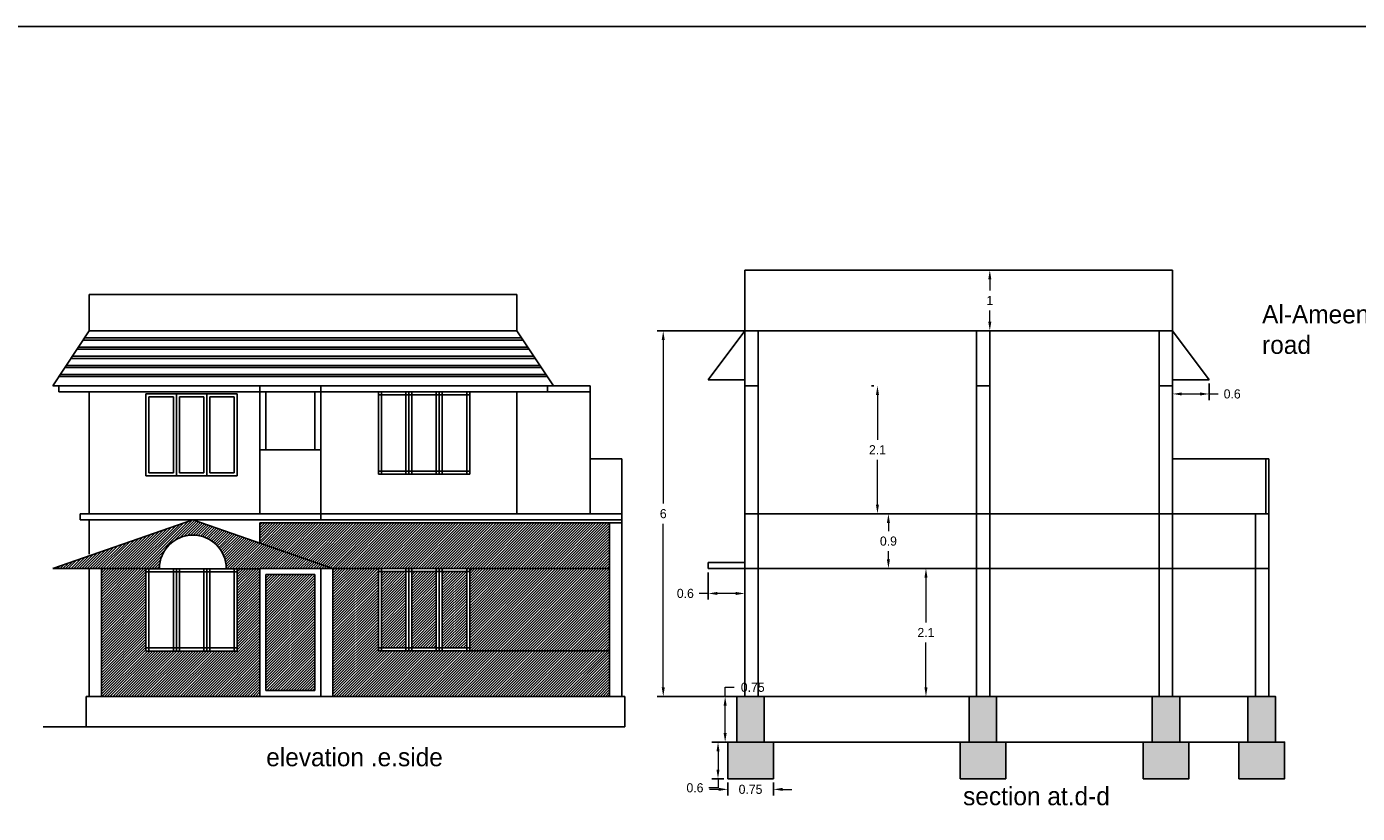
# Model space of a CAD drawing. Header units: inches. Extents: x -100 to 1476, y -184 to 112.
# Tile 23 of 36: x 152 to 174, y 24 to 37. Entities that reach past the tile are written whole.
import ezdxf

# ---------------------------------------------------------------- set-up
doc = ezdxf.new("R2010")
doc.units = ezdxf.units.IN
doc.header["$MEASUREMENT"] = 0
doc.header["$PDMODE"] = 66
doc.dimstyles.get("Standard").update_dxf_attribs({"dimtxt": 0.15, "dimasz": 0.15, "dimexe": 0.1, "dimexo": 0.0625, "dimgap": 0.09, "dimtad": 0, "dimtih": 1, "dimtoh": 1, "dimdec": 4, "dimdsep": 46, "dimtxsty": 'Standard', "dimcen": 0.09, "dimadec": 0, "dimazin": 0, "dimtfac": 1, "dimtdec": 4, "dimtofl": 0, "dimtmove": 0, "dimatfit": 3, "dimfxl": 0, "dimtolj": 1, "dimtzin": 0, "dimlwd": 15, "dimarcsym": 0})

# ---------------------------------------------------------------- blocks, each defined once
blk = doc.blocks.new('*D136')
at = {"color": 0, "lineweight": -2, "transparency": 16777216}
for p, q in [((163.409, 27.993), (163.409, 27.547)), ((164.009, 27.993), (164.009, 27.547))]:
    blk.add_line(p, q, dxfattribs=at)
at = {"color": 0, "lineweight": 15, "transparency": 16777216}
for p, q in [((163.409, 27.647), (163.259, 27.647)), ((163.859, 27.647), (163.559, 27.647))]:
    blk.add_line(p, q, dxfattribs=at)
at = {"color": 0, "transparency": 16777216}
for points in [[(163.559, 27.672), (163.559, 27.622), (163.409, 27.647)], [(163.859, 27.672), (163.859, 27.622), (164.009, 27.647)]]:
    blk.add_solid(points, dxfattribs=at)
at = {"layer": 'Defpoints', "color": 0, "transparency": 16777216}
for p in [(163.409, 28.056), (164.009, 28.056), (163.409, 27.647)]:
    blk.add_point(p, dxfattribs=at)
at = {"color": 0, "transparency": 16777216, "insert": (163.032, 27.647), "char_height": 0.15, "attachment_point": 5}
blk.add_mtext('\\A1;0.6', dxfattribs=at)
blk = doc.blocks.new('*D137')
at = {"color": 0, "lineweight": -2, "transparency": 16777216}
for p, q in [((167.747, 28.056), (166.881, 28.056)), ((167.628, 25.956), (166.881, 25.956))]:
    blk.add_line(p, q, dxfattribs=at)
at = {"color": 0, "lineweight": 15, "transparency": 16777216}
for p, q in [((166.981, 27.906), (166.981, 27.171)), ((166.981, 26.106), (166.981, 26.841))]:
    blk.add_line(p, q, dxfattribs=at)
at = {"color": 0, "transparency": 16777216}
for points in [[(166.956, 27.906), (167.006, 27.906), (166.981, 28.056)], [(166.956, 26.106), (167.006, 26.106), (166.981, 25.956)]]:
    blk.add_solid(points, dxfattribs=at)
at = {"layer": 'Defpoints', "color": 0, "transparency": 16777216}
for p in [(167.809, 28.056), (166.981, 25.956), (167.691, 25.956)]:
    blk.add_point(p, dxfattribs=at)
at = {"color": 0, "transparency": 16777216, "insert": (166.981, 27.006), "char_height": 0.15, "attachment_point": 5}
blk.add_mtext('\\A1;2.1', dxfattribs=at)
blk = doc.blocks.new('*D138')
at = {"color": 0, "lineweight": -2, "transparency": 16777216}
for p, q in [((166.739, 28.956), (166.265, 28.956)), ((166.739, 28.056), (166.265, 28.056))]:
    blk.add_line(p, q, dxfattribs=at)
at = {"color": 0, "lineweight": 15, "transparency": 16777216}
for p, q in [((166.365, 28.806), (166.365, 28.671)), ((166.365, 28.206), (166.365, 28.341))]:
    blk.add_line(p, q, dxfattribs=at)
at = {"color": 0, "transparency": 16777216}
for points in [[(166.34, 28.806), (166.39, 28.806), (166.365, 28.956)], [(166.34, 28.206), (166.39, 28.206), (166.365, 28.056)]]:
    blk.add_solid(points, dxfattribs=at)
at = {"layer": 'Defpoints', "color": 0, "transparency": 16777216}
for p in [(166.365, 28.956), (166.801, 28.956), (166.801, 28.056)]:
    blk.add_point(p, dxfattribs=at)
at = {"color": 0, "transparency": 16777216, "insert": (166.365, 28.506), "char_height": 0.15, "attachment_point": 5}
blk.add_mtext('\\A1;0.9', dxfattribs=at)
blk = doc.blocks.new('*D139')
at = {"color": 0, "lineweight": -2, "transparency": 16777216}
for p, q in [((166.123, 31.056), (166.085, 31.056)), ((166.123, 28.956), (166.085, 28.956))]:
    blk.add_line(p, q, dxfattribs=at)
at = {"color": 0, "lineweight": 15, "transparency": 16777216}
for p, q in [((166.185, 30.906), (166.185, 30.171)), ((166.185, 29.106), (166.185, 29.841))]:
    blk.add_line(p, q, dxfattribs=at)
at = {"color": 0, "transparency": 16777216}
for points in [[(166.16, 30.906), (166.21, 30.906), (166.185, 31.056)], [(166.16, 29.106), (166.21, 29.106), (166.185, 28.956)]]:
    blk.add_solid(points, dxfattribs=at)
at = {"layer": 'Defpoints', "color": 0, "transparency": 16777216}
for p in [(166.185, 31.056), (166.185, 31.056), (166.185, 28.956)]:
    blk.add_point(p, dxfattribs=at)
at = {"color": 0, "transparency": 16777216, "insert": (166.185, 30.006), "char_height": 0.15, "attachment_point": 5}
blk.add_mtext('\\A1;2.1', dxfattribs=at)
blk = doc.blocks.new('*D140')
at = {"color": 0, "lineweight": -2, "transparency": 16777216}
for p, q in [((171.029, 31.093), (171.029, 30.822)), ((171.629, 31.093), (171.629, 30.822))]:
    blk.add_line(p, q, dxfattribs=at)
at = {"color": 0, "lineweight": 15, "transparency": 16777216}
for p, q in [((171.179, 30.922), (171.479, 30.922)), ((171.629, 30.922), (171.779, 30.922))]:
    blk.add_line(p, q, dxfattribs=at)
at = {"color": 0, "transparency": 16777216}
for points in [[(171.179, 30.947), (171.179, 30.897), (171.029, 30.922)], [(171.479, 30.947), (171.479, 30.897), (171.629, 30.922)]]:
    blk.add_solid(points, dxfattribs=at)
at = {"layer": 'Defpoints', "color": 0, "transparency": 16777216}
for p in [(171.029, 31.156), (171.629, 31.156), (171.629, 30.922)]:
    blk.add_point(p, dxfattribs=at)
at = {"color": 0, "transparency": 16777216, "insert": (172.007, 30.922), "char_height": 0.15, "attachment_point": 5}
blk.add_mtext('\\A1;0.6', dxfattribs=at)
blk = doc.blocks.new('*D141')
at = {"color": 0, "lineweight": -2, "transparency": 16777216}
for p, q in [((167.967, 32.956), (167.929, 32.956)), ((167.967, 31.956), (167.929, 31.956))]:
    blk.add_line(p, q, dxfattribs=at)
at = {"color": 0, "lineweight": 15, "transparency": 16777216}
for p, q in [((168.029, 32.806), (168.029, 32.621)), ((168.029, 32.106), (168.029, 32.291))]:
    blk.add_line(p, q, dxfattribs=at)
at = {"color": 0, "transparency": 16777216}
for points in [[(168.004, 32.806), (168.054, 32.806), (168.029, 32.956)], [(168.004, 32.106), (168.054, 32.106), (168.029, 31.956)]]:
    blk.add_solid(points, dxfattribs=at)
at = {"layer": 'Defpoints', "color": 0, "transparency": 16777216}
for p in [(168.029, 32.956), (168.029, 32.956), (168.029, 31.956)]:
    blk.add_point(p, dxfattribs=at)
at = {"color": 0, "transparency": 16777216, "insert": (168.029, 32.456), "char_height": 0.15, "attachment_point": 5}
blk.add_mtext('\\A1;1', dxfattribs=at)
blk = doc.blocks.new('*D142')
at = {"color": 0, "lineweight": 15, "transparency": 16777216}
for p, q in [((163.685, 25.956), (163.685, 26.106)), ((163.685, 26.106), (163.835, 26.106)), ((163.685, 25.356), (163.685, 25.806))]:
    blk.add_line(p, q, dxfattribs=at)
at = {"color": 0, "lineweight": -2, "transparency": 16777216}
for p, q in [((163.815, 25.956), (163.585, 25.956)), ((163.815, 25.206), (163.585, 25.206))]:
    blk.add_line(p, q, dxfattribs=at)
at = {"color": 0, "transparency": 16777216}
for points in [[(163.66, 25.806), (163.71, 25.806), (163.685, 25.956)], [(163.66, 25.356), (163.71, 25.356), (163.685, 25.206)]]:
    blk.add_solid(points, dxfattribs=at)
at = {"layer": 'Defpoints', "color": 0, "transparency": 16777216}
for p in [(163.685, 25.956), (163.877, 25.956), (163.877, 25.206)]:
    blk.add_point(p, dxfattribs=at)
at = {"color": 0, "transparency": 16777216, "insert": (164.138, 26.106), "char_height": 0.15, "attachment_point": 5}
blk.add_mtext('\\A1;0.75', dxfattribs=at)
blk = doc.blocks.new('*D143')
at = {"color": 0, "lineweight": -2, "transparency": 16777216}
for p, q in [((163.665, 25.206), (163.468, 25.206)), ((163.665, 24.606), (163.468, 24.606))]:
    blk.add_line(p, q, dxfattribs=at)
at = {"color": 0, "lineweight": 15, "transparency": 16777216}
for p, q in [((163.568, 25.056), (163.568, 24.756)), ((163.568, 24.606), (163.568, 24.456)), ((163.568, 24.456), (163.418, 24.456))]:
    blk.add_line(p, q, dxfattribs=at)
at = {"color": 0, "transparency": 16777216}
for points in [[(163.543, 25.056), (163.593, 25.056), (163.568, 25.206)], [(163.543, 24.756), (163.593, 24.756), (163.568, 24.606)]]:
    blk.add_solid(points, dxfattribs=at)
at = {"layer": 'Defpoints', "color": 0, "transparency": 16777216}
for p in [(163.727, 25.206), (163.568, 24.606), (163.727, 24.606)]:
    blk.add_point(p, dxfattribs=at)
at = {"color": 0, "transparency": 16777216, "insert": (163.19, 24.456), "char_height": 0.15, "attachment_point": 5}
blk.add_mtext('\\A1;0.6', dxfattribs=at)
blk = doc.blocks.new('*D144')
at = {"color": 0, "lineweight": -2, "transparency": 16777216}
for p, q in [((163.727, 24.543), (163.727, 24.331)), ((164.477, 24.543), (164.477, 24.331))]:
    blk.add_line(p, q, dxfattribs=at)
at = {"color": 0, "lineweight": 15, "transparency": 16777216}
for p, q in [((163.577, 24.431), (163.427, 24.431)), ((164.627, 24.431), (164.777, 24.431))]:
    blk.add_line(p, q, dxfattribs=at)
at = {"color": 0, "transparency": 16777216}
for points in [[(163.577, 24.456), (163.577, 24.406), (163.727, 24.431)], [(164.627, 24.456), (164.627, 24.406), (164.477, 24.431)]]:
    blk.add_solid(points, dxfattribs=at)
at = {"layer": 'Defpoints', "color": 0, "transparency": 16777216}
for p in [(163.727, 24.606), (164.477, 24.606), (164.477, 24.431)]:
    blk.add_point(p, dxfattribs=at)
at = {"color": 0, "transparency": 16777216, "insert": (164.102, 24.431), "char_height": 0.15, "attachment_point": 5}
blk.add_mtext('\\A1;0.75', dxfattribs=at)
blk = doc.blocks.new('*D147')
at = {"color": 0, "lineweight": -2, "transparency": 16777216}
for p, q in [((165.411, 31.956), (162.569, 31.956)), ((165.411, 25.956), (162.569, 25.956))]:
    blk.add_line(p, q, dxfattribs=at)
at = {"color": 0, "lineweight": 15, "transparency": 16777216}
for p, q in [((162.669, 31.806), (162.669, 29.121)), ((162.669, 26.106), (162.669, 28.791))]:
    blk.add_line(p, q, dxfattribs=at)
at = {"color": 0, "transparency": 16777216}
for points in [[(162.644, 31.806), (162.694, 31.806), (162.669, 31.956)], [(162.644, 26.106), (162.694, 26.106), (162.669, 25.956)]]:
    blk.add_solid(points, dxfattribs=at)
at = {"layer": 'Defpoints', "color": 0, "transparency": 16777216}
for p in [(162.669, 31.956), (165.474, 31.956), (165.474, 25.956)]:
    blk.add_point(p, dxfattribs=at)
at = {"color": 0, "transparency": 16777216, "insert": (162.669, 28.956), "char_height": 0.15, "attachment_point": 5}
blk.add_mtext('\\A1;6', dxfattribs=at)

msp = doc.modelspace()

# ---------------------------------------------------------------- hatches: boundary and pattern name
h = msp.add_hatch()
h.set_pattern_fill('ANSI31', color=0, scale=0.25, style=0)
h.paths.add_polyline_path([(155.49707, 28.05185), (156.04879, 28.05185), (156.04879, 28.05591), (157.04879, 28.05591), (157.24879, 28.05591), (154.94879, 28.85591), (152.64879, 28.05591), (154.4005, 28.05591, -1.00370958)])
h.paths.add_polyline_path([(161.78879, 28.80591), (156.04701, 28.80591), (156.04701, 28.47393), (157.24879, 28.05591), (161.78879, 28.05591)])
h = msp.add_hatch()
h.set_pattern_fill('ANSI31', color=0, scale=0.25, style=0)
h.paths.add_polyline_path([(161.78879, 26.70591), (159.49294, 26.70591), (157.99294, 26.70591), (157.99294, 28.05591), (157.24879, 28.05591), (157.24879, 25.95591), (161.78879, 25.95591)])
h.paths.add_polyline_path([(156.04879, 28.05185), (155.6784, 28.05185), (155.6784, 26.70185), (154.1784, 26.70185), (154.1784, 28.05591), (153.44879, 28.05591), (153.44879, 25.95591), (156.04879, 25.95591)])
h.paths.add_polyline_path([(156.94879, 27.95591), (156.14879, 27.95591), (156.14879, 26.05591), (156.94879, 26.05591)])
h = msp.add_hatch()
h.set_pattern_fill('ANSI31', color=0, scale=0.25, style=0)
h.paths.add_polyline_path([(159.44294, 28.00591), (159.04294, 28.00591), (159.04294, 26.75591), (159.44294, 26.75591)])
h.paths.add_polyline_path([(158.94294, 28.00591), (158.54294, 28.00591), (158.54294, 26.75591), (158.94294, 26.75591)])
h.paths.add_polyline_path([(158.44294, 28.00591), (158.04294, 28.00591), (158.04294, 26.75591), (158.44294, 26.75591)])
h = msp.add_hatch()
h.set_pattern_fill('ANSI31', color=0, scale=0.25, style=0)
h.paths.add_polyline_path([(161.78879, 28.05591), (159.49294, 28.05591), (159.49294, 26.70591), (161.78879, 26.70591)])
h = msp.add_hatch()
h.set_pattern_fill('HONEY', color=2, scale=0.25, style=0)
h.paths.add_polyline_path([(164.32725, 25.95591), (163.87725, 25.95591), (163.87725, 25.20591), (164.32725, 25.20591)])
h.paths.add_polyline_path([(164.47725, 25.20591), (163.72725, 25.20591), (163.72725, 24.60591), (164.47725, 24.60591)])
h.paths.add_polyline_path([(168.14078, 25.95591), (167.69078, 25.95591), (167.69078, 25.20591), (168.14078, 25.20591)])
h.paths.add_polyline_path([(168.29078, 25.20591), (167.54078, 25.20591), (167.54078, 24.60591), (168.29078, 24.60591)])
h.paths.add_polyline_path([(171.14641, 25.95591), (170.69641, 25.95591), (170.69641, 25.20591), (171.14641, 25.20591)])
h.paths.add_polyline_path([(171.29641, 25.20591), (170.54641, 25.20591), (170.54641, 24.60591), (171.29641, 24.60591)])
h.paths.add_polyline_path([(172.71633, 25.95591), (172.26633, 25.95591), (172.26633, 25.20591), (172.71633, 25.20591)])
h.paths.add_polyline_path([(172.86633, 25.20591), (172.11633, 25.20591), (172.11633, 24.60591), (172.86633, 24.60591)])

# ---------------------------------------------------------------- linework, layer by layer
at = {"color": 2}
for p, q in [((164.0091, 31.95591), (164.0091, 32.95591)), ((164.0091, 32.95591), (171.0291, 32.95591)), ((171.0291, 32.95591), (171.0291, 31.95591)), ((163.4091, 31.15591), (164.0091, 31.95591)), ((164.0091, 31.95591), (164.0091, 25.95591)), ((164.0091, 31.95591), (171.0291, 31.95591)), ((164.2291, 31.95591), (164.2291, 25.95591)), ((167.8091, 31.95591), (167.8091, 25.95591)), ((168.0291, 31.95591), (168.0291, 25.95591)), ((170.8091, 31.95591), (170.8091, 25.95591)), ((171.0291, 31.95591), (171.0291, 25.95591)), ((171.6291, 31.15591), (171.0291, 31.95591)), ((164.0091, 31.15591), (163.4091, 31.15591)), ((164.0091, 31.05591), (164.0091, 31.15591)), ((164.0091, 31.05591), (164.2291, 31.05591)), ((164.0091, 31.05591), (164.0091, 31.05591)), ((167.8091, 31.05591), (168.0291, 31.05591)), ((170.8091, 31.05591), (171.0291, 31.05591)), ((171.6291, 31.15591), (171.0291, 31.15591)), ((172.5591, 29.85591), (171.0291, 29.85591)), ((172.6091, 29.85591), (172.5591, 29.85591)), ((172.5591, 29.85591), (172.5591, 28.95591)), ((172.6091, 28.95591), (172.6091, 29.85591)), ((164.0091, 28.95591), (172.3891, 28.95591)), ((172.3891, 28.95591), (172.3891, 25.95591)), ((172.3891, 28.95591), (172.6091, 28.95591)), ((172.6091, 28.95591), (172.6091, 25.95591)), ((163.4091, 28.05591), (163.4091, 28.15591)), ((163.4091, 28.15591), (164.0091, 28.15591)), ((164.0091, 28.05591), (163.4091, 28.05591)), ((164.0091, 28.05591), (172.6091, 28.05591)), ((168.3091, 28.05591), (168.8091, 28.05591)), ((164.0091, 25.95591), (172.6091, 25.95591)), ((164.47725, 25.20591), (167.54078, 25.20591)), ((167.54078, 25.20591), (172.11633, 25.20591))]:
    msp.add_line(p, q, dxfattribs=at)
at = {"color": 0}
for p, q in [((153.24879, 31.95591), (153.24879, 32.55591)), ((153.24879, 32.55591), (160.26879, 32.55591)), ((160.26879, 31.95591), (160.26879, 32.55591)), ((152.64879, 31.05591), (153.24879, 31.95591)), ((153.24879, 31.95591), (160.26879, 31.95591)), ((160.86879, 31.05591), (160.26879, 31.95591)), ((153.07213, 31.69091), (160.44546, 31.69091)), ((153.14879, 31.80591), (160.36879, 31.80591)), ((153.17213, 31.84091), (160.34546, 31.84091)), ((152.94879, 31.50591), (160.56879, 31.50591)), ((152.97213, 31.54091), (160.54546, 31.54091)), ((153.04879, 31.65591), (160.46879, 31.65591)), ((152.77213, 31.24091), (160.74546, 31.24091)), ((152.84879, 31.35591), (160.66879, 31.35591)), ((152.87213, 31.39091), (160.64546, 31.39091)), ((152.64879, 31.05591), (160.86879, 31.05591)), ((152.74879, 31.20591), (160.76879, 31.20591)), ((152.74879, 30.95591), (152.74879, 31.05591)), ((156.04879, 28.95591), (156.04879, 31.05591)), ((160.86879, 31.05591), (160.76879, 31.05591)), ((160.76879, 31.05591), (160.76879, 30.95591)), ((160.86879, 31.05591), (161.46879, 31.05591)), ((161.46879, 28.95591), (161.46879, 31.05591)), ((152.74879, 30.95591), (160.86879, 30.95591)), ((153.24879, 28.95591), (153.24879, 30.95591)), ((155.6784, 30.92665), (154.1784, 30.92665)), ((154.1784, 30.92665), (154.1784, 29.57665)), ((155.71781, 30.95591), (154.21781, 30.95591)), ((154.2284, 30.87665), (154.2284, 29.62665)), ((154.6284, 30.87665), (154.2284, 30.87665)), ((154.6284, 30.87665), (154.6284, 29.62665)), ((154.6784, 30.92665), (154.6784, 29.57665)), ((154.7284, 30.87665), (154.7284, 29.62665)), ((155.1284, 30.87665), (154.7284, 30.87665)), ((155.1284, 30.87665), (155.1284, 29.62665)), ((155.1784, 30.92665), (155.1784, 29.57665)), ((155.2284, 30.87665), (155.2284, 29.62665)), ((155.6284, 30.87665), (155.2284, 30.87665)), ((155.6284, 29.62665), (155.6284, 30.87665)), ((155.6784, 29.57665), (155.6784, 30.92665)), ((159.49294, 30.95673), (157.99294, 30.95673)), ((157.99294, 30.95673), (157.99294, 29.60673)), ((159.49294, 30.90673), (157.99294, 30.90673)), ((159.52567, 30.95591), (158.02567, 30.95591)), ((158.04294, 30.95673), (158.04294, 29.60673)), ((158.44294, 30.95673), (158.44294, 29.60673)), ((158.49294, 30.95673), (158.49294, 29.60673)), ((158.54294, 30.95673), (158.54294, 29.60673)), ((158.94294, 30.95673), (158.94294, 29.60673)), ((158.99294, 30.95673), (158.99294, 29.60673)), ((159.04294, 30.95673), (159.04294, 29.60673)), ((159.44294, 29.60673), (159.44294, 30.95673)), ((159.49294, 29.60673), (159.49294, 30.95673)), ((160.26879, 28.95591), (160.26879, 30.95591)), ((160.86879, 30.95591), (161.46879, 30.95591)), ((156.04879, 28.95591), (156.04879, 30.00591)), ((156.04879, 30.00591), (157.04879, 30.00591)), ((157.04879, 30.00591), (157.04879, 28.85591)), ((161.98879, 29.85591), (161.46879, 29.85591)), ((161.98879, 28.95591), (161.98879, 29.85591)), ((154.1784, 29.57665), (155.6784, 29.57665)), ((154.2284, 29.62665), (154.6284, 29.62665)), ((154.7284, 29.62665), (155.1284, 29.62665)), ((155.2284, 29.62665), (155.6284, 29.62665)), ((157.99294, 29.65673), (159.49294, 29.65673)), ((157.99294, 29.60673), (159.49294, 29.60673)), ((152.64879, 28.05591), (154.94879, 28.85591)), ((153.09879, 28.95591), (161.98879, 28.95591)), ((153.09879, 28.95591), (153.09879, 28.85591)), ((153.09879, 28.85591), (161.98879, 28.85591)), ((153.24879, 28.29406), (153.24879, 28.85591)), ((154.94879, 28.85591), (157.24879, 28.05591)), ((161.98879, 25.95591), (161.98879, 28.95591)), ((156.04701, 28.80591), (156.04701, 28.47393)), ((156.04701, 28.80591), (161.98879, 28.80591)), ((161.78879, 25.95591), (161.78879, 28.80591)), ((152.64879, 28.05591), (154.4005, 28.05591)), ((153.24879, 25.95591), (153.24879, 28.05591)), ((153.44879, 25.95591), (153.44879, 28.05591)), ((156.04879, 28.05185), (154.1784, 28.05185)), ((154.1784, 28.05185), (154.1784, 26.70185)), ((155.6784, 28.00185), (154.1784, 28.00185)), ((154.2284, 28.05185), (154.2284, 26.70185)), ((154.6284, 28.05185), (154.6284, 26.70185)), ((154.6784, 28.05185), (154.6784, 26.70185)), ((154.7284, 28.05185), (154.7284, 26.70185)), ((155.1284, 28.05185), (155.1284, 26.70185)), ((155.1784, 28.05185), (155.1784, 26.70185)), ((155.2284, 28.05185), (155.2284, 26.70185)), ((155.6284, 26.70185), (155.6284, 28.05185)), ((155.6784, 26.70185), (155.6784, 28.05185)), ((156.04879, 25.95591), (156.04879, 28.05591)), ((157.04879, 25.95591), (157.04879, 28.05591)), ((157.04879, 28.05591), (157.24879, 28.05591)), ((157.24879, 28.05591), (157.24879, 25.95591)), ((157.24879, 28.05591), (161.78879, 28.05591)), ((159.49294, 28.05591), (157.99294, 28.05591)), ((157.99294, 28.05591), (157.99294, 26.70591)), ((159.49294, 28.00591), (157.99294, 28.00591)), ((158.04294, 28.05591), (158.04294, 26.70591)), ((158.44294, 28.05591), (158.44294, 26.70591)), ((158.49294, 28.05591), (158.49294, 26.70591)), ((158.54294, 28.05591), (158.54294, 26.70591)), ((158.94294, 28.05591), (158.94294, 26.70591)), ((158.99294, 28.05591), (158.99294, 26.70591)), ((159.04294, 28.05591), (159.04294, 26.70591)), ((159.44294, 26.70591), (159.44294, 28.05591)), ((159.49294, 26.70591), (159.49294, 28.05591)), ((154.1784, 26.75185), (155.6784, 26.75185)), ((154.1784, 26.70185), (155.6784, 26.70185)), ((157.99294, 26.75591), (159.49294, 26.75591)), ((157.99294, 26.70591), (159.49294, 26.70591)), ((159.49294, 26.70591), (161.78879, 26.70591)), ((153.19879, 25.95591), (162.03879, 25.95591)), ((153.24879, 25.95591), (153.19879, 25.95591)), ((153.19879, 25.95591), (153.19879, 25.45591)), ((161.98879, 25.95591), (162.03879, 25.95591)), ((162.03879, 25.95591), (162.03879, 25.45591)), ((152.49137, 25.45591), (162.03879, 25.45591))]:
    msp.add_line(p, q, dxfattribs=at)
at = {"color": 2}
for points in [[(197.01908, 36.95225), (151.19234, 36.95225), (151.19234, 11.44433), (197.01908, 11.44433)], [(163.87725, 25.95591), (163.87725, 25.20591), (164.32725, 25.20591), (164.32725, 25.95591)], [(167.69078, 25.95591), (167.69078, 25.20591), (168.14078, 25.20591), (168.14078, 25.95591)], [(170.69641, 25.95591), (170.69641, 25.20591), (171.14641, 25.20591), (171.14641, 25.95591)], [(172.26633, 25.95591), (172.26633, 25.20591), (172.71633, 25.20591), (172.71633, 25.95591)], [(163.72725, 24.60591), (164.47725, 24.60591), (164.47725, 25.20591), (163.72725, 25.20591)], [(167.54078, 24.60591), (168.29078, 24.60591), (168.29078, 25.20591), (167.54078, 25.20591)], [(170.54641, 24.60591), (171.29641, 24.60591), (171.29641, 25.20591), (170.54641, 25.20591)], [(172.11633, 24.60591), (172.86633, 24.60591), (172.86633, 25.20591), (172.11633, 25.20591)]]:
    msp.add_lwpolyline(points, close=True, dxfattribs=at)
at = {"color": 0}
for points in [[(157.04879, 31.05591), (156.04879, 31.05591), (156.04879, 28.95591), (157.04879, 28.95591)], [(157.04879, 28.05591), (156.04879, 28.05591), (156.04879, 25.95591), (157.04879, 25.95591)], [(156.94879, 27.95591), (156.14879, 27.95591), (156.14879, 26.05591), (156.94879, 26.05591)]]:
    msp.add_lwpolyline(points, close=True, dxfattribs=at)
msp.add_lwpolyline([(156.94879, 30.00591), (156.94879, 30.95591), (156.14879, 30.95591), (156.14879, 30.00591)], dxfattribs=at)
msp.add_arc((154.94879, 28.05591), 0.54829, 0, 180, dxfattribs=at)

# ---------------------------------------------------------------- texts
at = {"color": 2, "char_height": 0.3, "attachment_point": 1}
for s, insert, width in [('{\\fVani|b0|i0|c0|p34;Al-Ameen road  4 ts wide 3.60 wide road}', (172.49779, 32.38011), 6.812885), ('{\\fVani|b0|i0|c0|p34;elevation .e.side}', (156.1524, 25.11025), 3.6640094), ('{\\fVani|b0|i0|c0|p34;section at.d-d}', (167.59082, 24.47062), 6.812885)]:
    msp.add_mtext(s, dxfattribs=dict(at, insert=insert, width=width))

# ---------------------------------------------------------------- dimensions: what is measured, and where the dimension line sits
at = {"color": 2}
for base, p1, p2, picture, middle in [((168.0291, 32.95591), (168.0291, 31.95591), (168.0291, 32.95591), '*D141', (168.0291, 32.45591)), ((162.66869, 31.95591), (165.47389, 25.95591), (165.47389, 31.95591), '*D147', (162.66869, 28.95591)), ((166.1851, 31.05591), (166.1851, 28.95591), (166.1851, 31.05591), '*D139', (166.1851, 30.00591)), ((166.3651, 28.95591), (166.80101, 28.05591), (166.80101, 28.95591), '*D138', (166.3651, 28.50591)), ((166.98101, 25.95591), (167.8091, 28.05591), (167.69078, 25.95591), '*D137', (166.98101, 27.00591)), ((163.6853, 25.95591), (163.87725, 25.20591), (163.87725, 25.95591), '*D142', (164.1378, 26.10591)), ((163.56781, 24.60591), (163.72725, 25.20591), (163.72725, 24.60591), '*D143', (163.19031, 24.45591))]:
    dim = msp.add_linear_dim(base=base, p1=p1, p2=p2, angle=90, dimstyle='Standard', dxfattribs=at)
    dim.commit()
    dim.dimension.update_dxf_attribs({"geometry": picture, "text_midpoint": middle})
dim = msp.add_aligned_dim(p1=(171.0291, 31.15591), p2=(171.6291, 31.15591), distance=-0.2339, dimstyle='Standard', dxfattribs=at)
dim.commit()
dim.dimension.update_dxf_attribs({"geometry": '*D140', "text_midpoint": (172.0066, 30.92202)})
for base, p1, p2, picture, middle in [((163.4091, 27.64738), (164.0091, 28.05591), (163.4091, 28.05591), '*D136', (163.0316, 27.64738)), ((164.47725, 24.43143), (163.72725, 24.60591), (164.47725, 24.60591), '*D144', (164.10225, 24.43143))]:
    dim = msp.add_linear_dim(base=base, p1=p1, p2=p2, dimstyle='Standard', dxfattribs=at)
    dim.commit()
    dim.dimension.update_dxf_attribs({"geometry": picture, "text_midpoint": middle})

doc.saveas('drawing.dxf')
